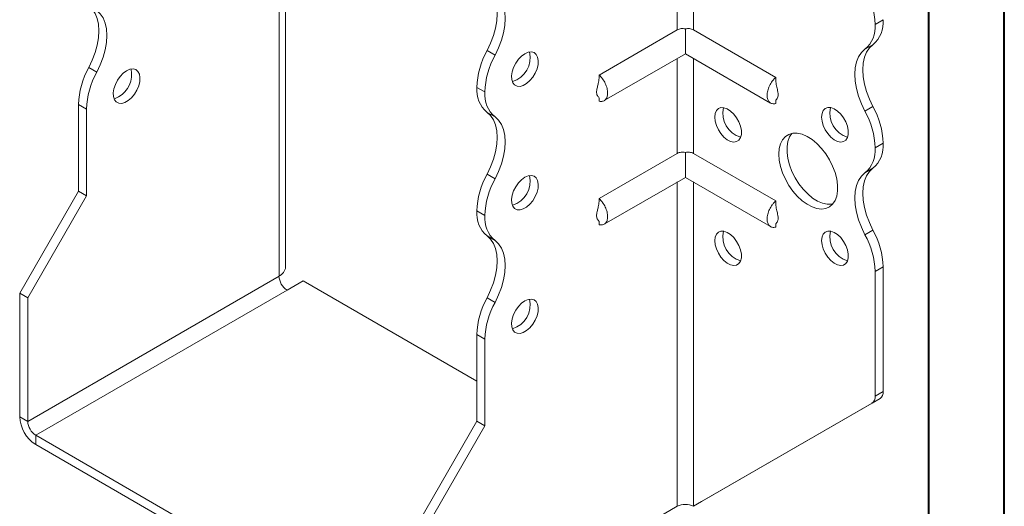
# Model space of a CAD drawing. Header units: millimetres. Extents: x 0 to 210, y 0 to 297.
# Tile 3 of 6: x 145 to 210, y 56 to 88. Entities that reach past the tile are written whole.
import ezdxf

# ---------------------------------------------------------------- set-up
doc = ezdxf.new("R2010")
doc.units = ezdxf.units.MM

msp = doc.modelspace()

# ---------------------------------------------------------------- linework, layer by layer
at = {"color": 7, "linetype": 'Continuous', "lineweight": 40}
for p, q in [((210.079, 0.215), (210.079, 297.215)), ((205.079, 5.215), (205.079, 292.215))]:
    msp.add_line(p, q, dxfattribs=at)
at = {"color": 7, "linetype": 'Continuous', "lineweight": 15}
for p, q in [((188.455, 93.933), (188.455, 87.657)), ((189.516, 87.657), (189.516, 93.933)), ((162.555, 71.991), (162.555, 93.323)), ((162.116, 71.378), (162.116, 92.71)), ((202.067, 88.325), (201.537, 88.019)), ((201.537, 88.018), (202.067, 88.324)), ((201.537, 88.019), (201.537, 88.018)), ((202.067, 88.325), (202.067, 88.324)), ((188.455, 87.657), (183.283, 84.671)), ((188.986, 87.711), (188.986, 86.074)), ((189.516, 87.657), (194.96, 84.514)), ((201.392, 86.674), (200.862, 86.368)), ((175.872, 86.286), (176.403, 85.979)), ((183.62, 82.977), (188.986, 86.074)), ((188.986, 86.074), (194.623, 82.82)), ((188.455, 85.768), (188.455, 79.492)), ((189.516, 79.492), (189.516, 85.768)), ((149.532, 85.16), (150.063, 84.854)), ((175.727, 83.548), (175.197, 83.854)), ((175.197, 83.854), (175.727, 83.548)), ((175.197, 83.854), (175.197, 83.854)), ((175.727, 83.548), (175.727, 83.548)), ((149.388, 82.424), (148.857, 82.73)), ((148.857, 76.993), (148.857, 82.73)), ((183.283, 83.164), (183.283, 82.943)), ((194.961, 83.002), (194.96, 82.786)), ((149.388, 76.687), (149.388, 82.424)), ((176.402, 81.897), (175.872, 82.203)), ((200.862, 82.284), (201.392, 82.59)), ((202.067, 80.16), (201.537, 79.854)), ((201.537, 79.853), (202.067, 80.159)), ((202.067, 80.16), (202.067, 80.159)), ((188.455, 79.492), (183.283, 76.506)), ((188.986, 79.546), (188.986, 77.908)), ((189.516, 79.492), (194.96, 76.349)), ((201.537, 79.854), (201.537, 79.853)), ((201.392, 78.508), (200.862, 78.202)), ((175.872, 78.12), (176.402, 77.814)), ((183.62, 74.811), (188.986, 77.908)), ((188.455, 77.602), (188.455, 56.173)), ((188.986, 77.908), (194.623, 74.654)), ((189.516, 56.173), (189.516, 77.602)), ((144.968, 70.257), (148.857, 76.993)), ((149.388, 76.687), (148.857, 76.993)), ((145.499, 69.951), (149.388, 76.687)), ((175.727, 75.384), (175.197, 75.69)), ((175.197, 75.688), (175.197, 75.69)), ((175.197, 75.688), (175.727, 75.382)), ((175.727, 75.382), (175.727, 75.384)), ((183.283, 74.999), (183.283, 74.777)), ((194.961, 74.836), (194.96, 74.62)), ((200.862, 74.119), (201.392, 74.425)), ((176.402, 73.732), (175.872, 74.038)), ((202.067, 71.995), (201.537, 71.689)), ((201.537, 71.689), (201.537, 63.453)), ((202.067, 71.995), (202.067, 63.759)), ((162.116, 71.378), (145.499, 61.785)), ((162.646, 70.46), (163.707, 71.072)), ((175.197, 64.439), (163.707, 71.072)), ((146.029, 60.867), (162.646, 70.46)), ((144.968, 70.257), (145.499, 69.951)), ((144.968, 62.092), (144.968, 70.257)), ((145.499, 61.785), (145.499, 69.951)), ((175.872, 69.954), (176.402, 69.648)), ((175.727, 67.218), (175.197, 67.524)), ((175.197, 61.788), (175.197, 67.524)), ((175.727, 61.481), (175.727, 67.218)), ((190.046, 56.479), (201.86, 63.301)), ((201.86, 63.301), (201.33, 62.995)), ((201.537, 63.453), (202.067, 63.759)), ((189.516, 56.173), (201.33, 62.995)), ((144.968, 62.092), (145.499, 61.785)), ((171.308, 55.051), (175.197, 61.788)), ((171.838, 54.745), (175.727, 61.481)), ((175.197, 61.788), (175.727, 61.481)), ((146.029, 60.867), (146.029, 60.254)), ((170.778, 46.58), (146.029, 60.867)), ((170.778, 45.967), (146.029, 60.254)), ((171.838, 46.58), (188.455, 56.173)), ((188.455, 56.173), (188.455, 56.172)), ((189.516, 56.173), (190.046, 56.479))]:
    msp.add_line(p, q, dxfattribs=at)
at = {"color": 7, "linetype": 'Continuous', "lineweight": 15, "flags": 128}
for points in [[(175.872, 86.286), (176.108, 86.776), (176.297, 87.274), (176.435, 87.771), (176.519, 88.255), (176.548, 88.717), (176.519, 89.146), (176.435, 89.534), (176.297, 89.871), (176.108, 90.151), (175.872, 90.369)], [(176.403, 85.979), (176.639, 86.469), (176.828, 86.968), (176.966, 87.465), (177.05, 87.949), (177.078, 88.411), (177.05, 88.84), (176.966, 89.227), (176.828, 89.565), (176.639, 89.845), (176.402, 90.062)], [(149.532, 89.243), (149.768, 89.026), (149.958, 88.746), (150.096, 88.408), (150.18, 88.021), (150.208, 87.592), (150.18, 87.13), (150.096, 86.646), (149.958, 86.149), (149.768, 85.65), (149.532, 85.16)], [(150.063, 84.854), (150.299, 85.344), (150.488, 85.843), (150.626, 86.339), (150.71, 86.824), (150.738, 87.286), (150.71, 87.715), (150.626, 88.102), (150.488, 88.44), (150.299, 88.72), (150.063, 88.937)], [(201.392, 86.674), (201.156, 86.456), (200.967, 86.176), (200.829, 85.839), (200.745, 85.451), (200.716, 85.022), (200.745, 84.56), (200.829, 84.076), (200.967, 83.579), (201.156, 83.08), (201.392, 82.59)], [(178.379, 86.079), (178.159, 85.92), (177.953, 85.707), (177.774, 85.453), (177.633, 85.175), (177.538, 84.889), (177.497, 84.614), (177.511, 84.366), (177.579, 84.162), (177.698, 84.015), (177.859, 83.933), (178.054, 83.922), (178.268, 83.982), (178.49, 84.11), (178.704, 84.298), (178.899, 84.533), (179.06, 84.801), (179.179, 85.086), (179.247, 85.369), (179.261, 85.632), (179.22, 85.859), (179.125, 86.036), (178.984, 86.152), (178.805, 86.199), (178.599, 86.174), (178.379, 86.079)], [(200.862, 82.284), (200.625, 82.774), (200.436, 83.273), (200.298, 83.77), (200.214, 84.254), (200.186, 84.716), (200.214, 85.145), (200.298, 85.532), (200.436, 85.87), (200.625, 86.15), (200.862, 86.368)], [(152.039, 84.954), (151.819, 84.795), (151.613, 84.582), (151.434, 84.328), (151.293, 84.05), (151.199, 83.764), (151.157, 83.488), (151.171, 83.241), (151.239, 83.037), (151.358, 82.89), (151.52, 82.808), (151.714, 82.797), (151.928, 82.857), (152.15, 82.985), (152.365, 83.172), (152.559, 83.408), (152.72, 83.676), (152.839, 83.961), (152.907, 84.243), (152.921, 84.507), (152.88, 84.734), (152.786, 84.911), (152.644, 85.027), (152.465, 85.074), (152.259, 85.049), (152.039, 84.954)], [(151.509, 83.219), (151.289, 83.124), (151.208, 83.106)], [(175.872, 78.12), (176.108, 78.61), (176.297, 79.109), (176.435, 79.605), (176.519, 80.09), (176.548, 80.551), (176.519, 80.981), (176.435, 81.368), (176.297, 81.706), (176.108, 81.986), (175.872, 82.203)], [(190.93, 81.894), (190.958, 82.132), (191.039, 82.322), (191.17, 82.454), (191.34, 82.519), (191.541, 82.512), (191.758, 82.434), (191.98, 82.291), (192.19, 82.09), (192.377, 81.845), (192.529, 81.571), (192.636, 81.285), (192.691, 81.005), (192.691, 80.749), (192.636, 80.533), (192.529, 80.371), (192.377, 80.272), (192.19, 80.243), (191.98, 80.285), (191.758, 80.397), (191.541, 80.571), (191.34, 80.795), (191.17, 81.057), (191.039, 81.339), (190.958, 81.624), (190.93, 81.894)], [(198.001, 81.894), (198.029, 82.132), (198.111, 82.323), (198.241, 82.455), (198.411, 82.519), (198.612, 82.513), (198.83, 82.435), (199.051, 82.291), (199.261, 82.09), (199.448, 81.845), (199.6, 81.571), (199.707, 81.286), (199.762, 81.006), (199.762, 80.75), (199.707, 80.534), (199.6, 80.371), (199.448, 80.273), (199.261, 80.243), (199.051, 80.286), (198.83, 80.398), (198.612, 80.571), (198.411, 80.796), (198.241, 81.057), (198.111, 81.34), (198.029, 81.625), (198.001, 81.894)], [(176.402, 77.814), (176.639, 78.304), (176.828, 78.802), (176.966, 79.299), (177.05, 79.784), (177.078, 80.245), (177.05, 80.674), (176.966, 81.062), (176.828, 81.399), (176.639, 81.68), (176.402, 81.897)], [(195.173, 79.445), (195.201, 79.808), (195.284, 80.129), (195.42, 80.397), (195.604, 80.606), (195.833, 80.749), (196.098, 80.823), (196.392, 80.824), (196.708, 80.754), (197.035, 80.613), (197.364, 80.407), (197.687, 80.14), (197.993, 79.822), (198.274, 79.46), (198.521, 79.065), (198.728, 78.649), (198.889, 78.224), (198.999, 77.801), (199.055, 77.394), (199.055, 77.013), (198.999, 76.67), (198.889, 76.374), (198.728, 76.135), (198.521, 75.958), (198.274, 75.849), (197.993, 75.812), (197.687, 75.846), (197.364, 75.952), (197.035, 76.126), (196.708, 76.363), (196.392, 76.657), (196.098, 76.998), (195.833, 77.378), (195.604, 77.785), (195.42, 78.207), (195.284, 78.632), (195.201, 79.049), (195.173, 79.445)], [(196.033, 80.812), (195.876, 80.576), (195.766, 80.28), (195.71, 79.937), (195.71, 79.556), (195.766, 79.149), (195.876, 78.726), (196.037, 78.301), (196.244, 77.885), (196.491, 77.49), (196.772, 77.129), (197.078, 76.81), (197.401, 76.543), (197.73, 76.337), (198.057, 76.197), (198.373, 76.126), (198.667, 76.128), (198.732, 76.138)], [(200.862, 74.119), (200.625, 74.609), (200.436, 75.107), (200.298, 75.604), (200.214, 76.089), (200.186, 76.55), (200.214, 76.98), (200.298, 77.367), (200.436, 77.704), (200.625, 77.985), (200.862, 78.202)], [(201.392, 78.508), (201.156, 78.291), (200.967, 78.011), (200.829, 77.673), (200.745, 77.286), (200.716, 76.857), (200.745, 76.395), (200.829, 75.91), (200.967, 75.414), (201.156, 74.915), (201.392, 74.425)], [(178.379, 77.914), (178.159, 77.755), (177.953, 77.542), (177.774, 77.288), (177.633, 77.009), (177.538, 76.723), (177.497, 76.448), (177.511, 76.201), (177.579, 75.997), (177.698, 75.85), (177.859, 75.768), (178.054, 75.756), (178.268, 75.817), (178.49, 75.945), (178.704, 76.132), (178.899, 76.367), (179.06, 76.636), (179.179, 76.92), (179.247, 77.203), (179.261, 77.467), (179.22, 77.694), (179.125, 77.871), (178.984, 77.987), (178.805, 78.034), (178.599, 78.009), (178.379, 77.914)], [(190.93, 73.728), (190.958, 73.966), (191.039, 74.157), (191.17, 74.289), (191.34, 74.353), (191.541, 74.347), (191.758, 74.269), (191.98, 74.125), (192.19, 73.924), (192.377, 73.679), (192.529, 73.405), (192.636, 73.119), (192.691, 72.84), (192.691, 72.584), (192.636, 72.368), (192.529, 72.205), (192.377, 72.106), (192.19, 72.077), (191.98, 72.12), (191.758, 72.232), (191.541, 72.405), (191.34, 72.63), (191.17, 72.891), (191.039, 73.174), (190.958, 73.459), (190.93, 73.728)], [(198.001, 73.729), (198.029, 73.967), (198.111, 74.158), (198.241, 74.289), (198.411, 74.354), (198.612, 74.347), (198.83, 74.27), (199.051, 74.126), (199.261, 73.925), (199.448, 73.68), (199.6, 73.406), (199.707, 73.12), (199.762, 72.841), (199.762, 72.585), (199.707, 72.369), (199.6, 72.206), (199.448, 72.107), (199.261, 72.078), (199.051, 72.121), (198.83, 72.232), (198.612, 72.406), (198.411, 72.63), (198.241, 72.892), (198.111, 73.174), (198.029, 73.459), (198.001, 73.729)], [(175.872, 69.954), (176.108, 70.444), (176.297, 70.943), (176.435, 71.44), (176.519, 71.924), (176.548, 72.386), (176.519, 72.815), (176.435, 73.203), (176.297, 73.54), (176.108, 73.821), (175.872, 74.038)], [(176.402, 69.648), (176.639, 70.138), (176.828, 70.637), (176.966, 71.134), (177.05, 71.618), (177.078, 72.08), (177.05, 72.509), (176.966, 72.896), (176.828, 73.234), (176.639, 73.514), (176.402, 73.732)], [(178.379, 69.749), (178.159, 69.59), (177.953, 69.377), (177.774, 69.123), (177.633, 68.844), (177.538, 68.558), (177.497, 68.283), (177.511, 68.035), (177.579, 67.832), (177.698, 67.684), (177.859, 67.602), (178.054, 67.591), (178.268, 67.651), (178.49, 67.779), (178.704, 67.967), (178.899, 68.202), (179.06, 68.47), (179.179, 68.755), (179.247, 69.038), (179.261, 69.301), (179.22, 69.529), (179.125, 69.706), (178.984, 69.821), (178.805, 69.868), (178.599, 69.843), (178.379, 69.749)]]:
    msp.add_lwpolyline(points, dxfattribs=at)
at = {"color": 7, "linetype": 'Continuous', "lineweight": 15}
for centre, radius, start, end in [((196.228, 87.853), 5.312, 1.78232, 29.26309), ((199.585, 87.853), 1.959, 310.67673, 4.83746), ((200.115, 88.159), 1.959, 310.67673, 4.83746), ((180.506, 83.689), 5.312, 150.73691, 178.21768), ((181.036, 83.383), 5.312, 150.73691, 178.21768), ((177.074, 85.812), 1.65, 286.69605, 13.30932), ((154.163, 82.565), 5.308, 150.73258, 178.21727), ((154.693, 82.259), 5.308, 150.73258, 178.21727), ((150.624, 84.728), 1.749, 300.39229, 11.17657), ((177.149, 83.689), 1.959, 175.16254, 229.32327), ((177.679, 83.383), 1.959, 175.16254, 229.32327), ((193.119, 82.137), 1.65, 166.69046, 253.30416), ((200.19, 82.138), 1.65, 166.69046, 253.30416), ((196.231, 79.689), 5.308, 1.78273, 29.26742), ((196.761, 79.995), 5.308, 1.78273, 29.26742), ((200.115, 79.994), 1.959, 310.67673, 4.83746), ((199.585, 79.688), 1.959, 310.67673, 4.83746), ((180.503, 75.525), 5.308, 150.73258, 178.21727), ((181.033, 75.218), 5.308, 150.73258, 178.21727), ((177.074, 77.647), 1.65, 286.69605, 13.30932), ((177.149, 75.523), 1.959, 175.16254, 229.32327), ((177.679, 75.217), 1.959, 175.16254, 229.32327), ((193.119, 73.972), 1.65, 166.69046, 253.30416), ((200.19, 73.972), 1.65, 166.69046, 253.30416), ((196.761, 71.83), 5.308, 1.78273, 29.26742), ((196.231, 71.524), 5.308, 1.78273, 29.26742), ((161.804, 72.065), 0.754, 294.37466, 354.3052), ((163.267, 71.431), 1.153, 182.60548, 237.39452), ((180.503, 67.359), 5.308, 150.73258, 178.21727), ((177.074, 69.481), 1.65, 286.69605, 13.30932), ((181.033, 67.053), 5.308, 150.73258, 178.21727), ((201.036, 63.403), 0.503, 305.69804, 5.62038), ((201.566, 63.709), 0.503, 305.69804, 5.62038), ((147.271, 62.196), 2.305, 182.60548, 237.39452), ((146.65, 61.838), 1.153, 182.60548, 237.39452), ((188.986, 55.149), 1.153, 62.60967, 117.39033)]:
    msp.add_arc(centre, radius, start, end, dxfattribs=at)
for points, knots in [([(188.986, 87.711), (188.939, 87.726), (188.891, 87.735), (188.796, 87.743), (188.749, 87.742), (188.611, 87.726), (188.526, 87.698), (188.455, 87.657)], [0, 0, 0, 0, 0.25, 0.25, 0.5, 0.5, 1, 1, 1, 1]), ([(189.516, 87.657), (189.481, 87.677), (189.442, 87.695), (189.358, 87.722), (189.315, 87.731), (189.177, 87.748), (189.08, 87.74), (188.986, 87.711)], [0, 0, 0, 0, 0.25, 0.25, 0.5, 0.5, 1, 1, 1, 1]), ([(183.283, 82.943), (183.323, 82.932), (183.363, 82.927), (183.44, 82.924), (183.476, 82.927), (183.545, 82.942), (183.577, 82.954), (183.638, 82.986), (183.666, 83.006), (183.717, 83.054), (183.739, 83.082), (183.778, 83.145), (183.795, 83.18), (183.822, 83.257), (183.832, 83.298), (183.845, 83.385), (183.848, 83.432), (183.848, 83.529), (183.845, 83.579), (183.832, 83.682), (183.822, 83.735), (183.782, 83.896), (183.742, 84.005), (183.641, 84.219), (183.58, 84.32), (183.476, 84.463), (183.44, 84.509), (183.363, 84.594), (183.323, 84.634), (183.283, 84.671)], [0, 0, 0, 0, 0.0625, 0.0625, 0.125, 0.125, 0.1875, 0.1875, 0.25, 0.25, 0.3125, 0.3125, 0.375, 0.375, 0.4375, 0.4375, 0.5, 0.5, 0.5625, 0.5625, 0.625, 0.625, 0.75, 0.75, 0.875, 0.875, 0.9375, 0.9375, 1, 1, 1, 1]), ([(183.283, 84.467), (183.269, 84.35), (183.247, 84.151), (183.177, 83.912), (183.136, 83.733), (183.114, 83.581), (183.119, 83.45), (183.143, 83.362), (183.18, 83.281), (183.247, 83.218), (183.27, 83.171), (183.283, 83.147)], [0, 0, 0, 0, 0.183845, 0.312711, 0.387766, 0.468607, 0.561014, 0.614242, 0.675479, 0.825899, 1, 1, 1, 1]), ([(194.96, 84.514), (194.92, 84.477), (194.881, 84.437), (194.804, 84.352), (194.767, 84.306), (194.699, 84.212), (194.666, 84.163), (194.606, 84.061), (194.577, 84.008), (194.527, 83.902), (194.505, 83.848), (194.465, 83.741), (194.449, 83.686), (194.422, 83.579), (194.412, 83.526), (194.398, 83.423), (194.395, 83.372), (194.395, 83.227), (194.408, 83.138), (194.462, 82.985), (194.501, 82.921), (194.602, 82.825), (194.663, 82.793), (194.767, 82.77), (194.804, 82.767), (194.88, 82.77), (194.92, 82.775), (194.96, 82.786)], [0, 0, 0, 0, 0.0625, 0.0625, 0.125, 0.125, 0.1875, 0.1875, 0.25, 0.25, 0.3125, 0.3125, 0.375, 0.375, 0.4375, 0.4375, 0.5, 0.5, 0.625, 0.625, 0.75, 0.75, 0.875, 0.875, 0.9375, 0.9375, 1, 1, 1, 1]), ([(194.966, 82.992), (194.968, 82.992), (194.975, 82.992), (195.023, 83.052), (195.085, 83.157), (195.126, 83.285), (195.128, 83.457), (195.086, 83.683), (195.002, 83.964), (194.975, 84.188), (194.961, 84.31)], [0, 0, 0, 0, 0.082719, 0.205131, 0.329338, 0.43478, 0.526561, 0.636523, 0.801685, 1, 1, 1, 1]), ([(188.986, 79.546), (188.939, 79.56), (188.891, 79.57), (188.796, 79.578), (188.749, 79.577), (188.611, 79.561), (188.526, 79.533), (188.455, 79.492)], [0, 0, 0, 0, 0.25, 0.25, 0.5, 0.5, 1, 1, 1, 1]), ([(189.516, 79.492), (189.481, 79.512), (189.442, 79.529), (189.358, 79.556), (189.315, 79.566), (189.177, 79.582), (189.08, 79.575), (188.986, 79.546)], [0, 0, 0, 0, 0.25, 0.25, 0.5, 0.5, 1, 1, 1, 1]), ([(183.283, 76.302), (183.269, 76.185), (183.247, 75.985), (183.177, 75.746), (183.136, 75.568), (183.114, 75.416), (183.119, 75.285), (183.143, 75.196), (183.18, 75.116), (183.247, 75.052), (183.27, 75.006), (183.283, 74.981)], [0, 0, 0, 0, 0.183845, 0.312711, 0.387766, 0.468607, 0.561014, 0.614242, 0.675479, 0.825899, 1, 1, 1, 1]), ([(183.283, 74.777), (183.323, 74.767), (183.363, 74.761), (183.44, 74.759), (183.476, 74.762), (183.545, 74.777), (183.577, 74.788), (183.638, 74.82), (183.666, 74.841), (183.717, 74.889), (183.739, 74.916), (183.778, 74.979), (183.795, 75.015), (183.822, 75.091), (183.832, 75.132), (183.845, 75.22), (183.848, 75.266), (183.848, 75.363), (183.845, 75.413), (183.832, 75.516), (183.822, 75.57), (183.782, 75.731), (183.742, 75.839), (183.641, 76.053), (183.58, 76.155), (183.476, 76.298), (183.44, 76.343), (183.363, 76.429), (183.323, 76.469), (183.283, 76.506)], [0, 0, 0, 0, 0.0625, 0.0625, 0.125, 0.125, 0.1875, 0.1875, 0.25, 0.25, 0.3125, 0.3125, 0.375, 0.375, 0.4375, 0.4375, 0.5, 0.5, 0.5625, 0.5625, 0.625, 0.625, 0.75, 0.75, 0.875, 0.875, 0.9375, 0.9375, 1, 1, 1, 1]), ([(194.96, 76.349), (194.92, 76.311), (194.881, 76.272), (194.804, 76.187), (194.767, 76.141), (194.699, 76.047), (194.666, 75.998), (194.606, 75.896), (194.577, 75.843), (194.527, 75.737), (194.505, 75.683), (194.465, 75.575), (194.449, 75.52), (194.422, 75.413), (194.412, 75.361), (194.398, 75.258), (194.395, 75.207), (194.395, 75.061), (194.408, 74.973), (194.462, 74.819), (194.501, 74.756), (194.602, 74.659), (194.663, 74.627), (194.767, 74.605), (194.804, 74.602), (194.88, 74.604), (194.92, 74.61), (194.96, 74.62)], [0, 0, 0, 0, 0.0625, 0.0625, 0.125, 0.125, 0.1875, 0.1875, 0.25, 0.25, 0.3125, 0.3125, 0.375, 0.375, 0.4375, 0.4375, 0.5, 0.5, 0.625, 0.625, 0.75, 0.75, 0.875, 0.875, 0.9375, 0.9375, 1, 1, 1, 1]), ([(194.966, 74.827), (194.968, 74.827), (194.975, 74.827), (195.023, 74.887), (195.085, 74.992), (195.126, 75.12), (195.128, 75.291), (195.086, 75.517), (195.002, 75.799), (194.975, 76.023), (194.961, 76.145)], [0, 0, 0, 0, 0.0827188, 0.2051314, 0.3293385, 0.4347802, 0.5265606, 0.6365233, 0.8016854, 1, 1, 1, 1])]:
    msp.add_open_spline(points, degree=3, knots=knots, dxfattribs=at)
for points in [[(183.283, 84.671), (183.283, 84.603), (183.283, 84.535), (183.283, 84.467)], [(194.96, 84.514), (194.961, 84.446), (194.961, 84.378), (194.961, 84.31)], [(183.283, 76.506), (183.283, 76.438), (183.283, 76.37), (183.283, 76.302)], [(194.96, 76.349), (194.961, 76.281), (194.961, 76.213), (194.961, 76.145)]]:
    msp.add_open_spline(points, degree=3, dxfattribs=at)

doc.saveas('drawing.dxf')
